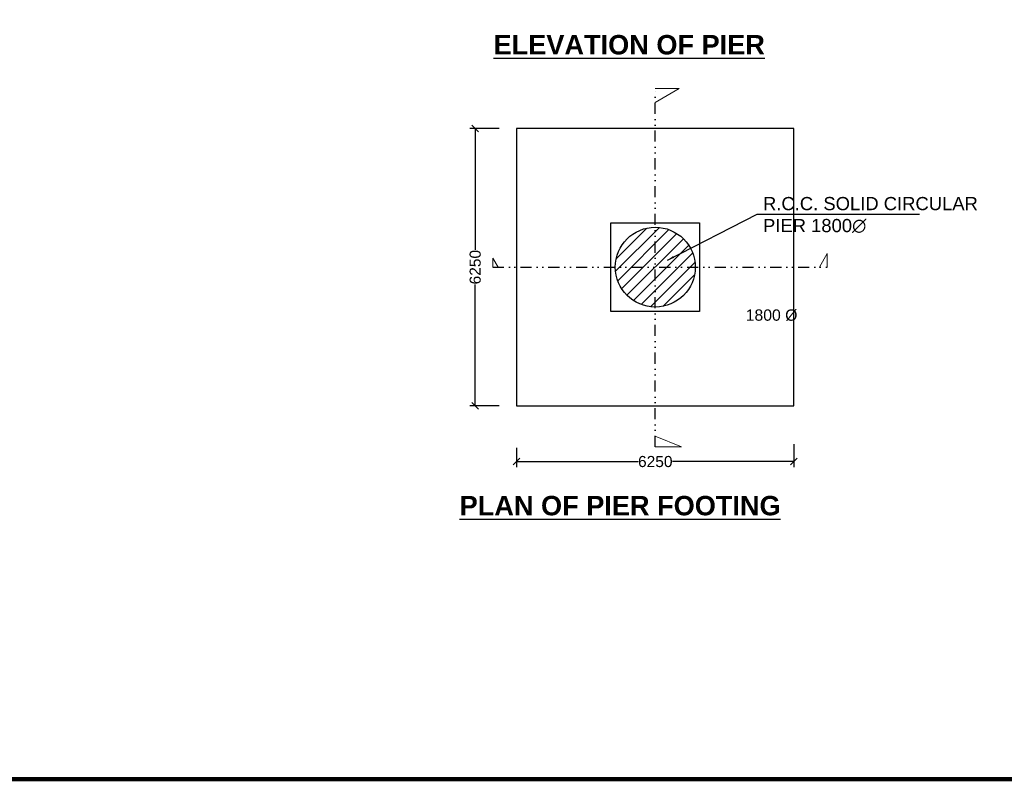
# Model space of a CAD drawing. Header units: millimetres. Extents: x 1237281 to 4354823, y 14417 to 141286.
# Tile 4 of 20: x 4127826 to 4172188, y 14417 to 48723. Entities that reach past the tile are written whole.
import ezdxf

# ---------------------------------------------------------------- set-up
doc = ezdxf.new("R2010")
doc.units = ezdxf.units.MM
doc.header["$LTSCALE"] = 1000
doc.header["$MEASUREMENT"] = 0
doc.header["$PDSIZE"] = -2
doc.linetypes.add('DIVIDE', pattern=[1.25, 0.5, -0.25, 0, -0.25, 0, -0.25])
doc.layers.add('dim', color=1, linetype='Continuous')
doc.layers.add('text', color=7, linetype='Continuous')
doc.layers.add('TITLE', color=7, linetype='Continuous', lineweight=18)
doc.styles.add('ROMANS', font='arial.ttf')
doc.styles.get("Standard").update_dxf_attribs({"font": 'arial.ttf', "height": 500})
doc.dimstyles.new('SANJAY', dxfattribs={"dimscale": 2.755, "dimtxt": 20000000001.9985, "dimasz": 42.0275, "dimexe": 15.388, "dimexo": 15.5775, "dimgap": 1.7375, "dimtad": 0, "dimtih": 1, "dimtoh": 1, "dimdec": 0, "dimzin": 0, "dimdsep": 46, "dimtxsty": 'Standard', "dimcen": 4000, "dimclrd": 3, "dimclre": 6, "dimclrt": 1, "dimadec": 0, "dimazin": 0, "dimtfac": 1, "dimtdec": 0, "dimtofl": 0, "dimtmove": 0, "dimatfit": 3, "dimfxl": 1, "dimtolj": 1, "dimtzin": 0, "dimarcsym": 0})

# ---------------------------------------------------------------- blocks, each defined once
blk = doc.blocks.new('_Oblique')
at = {"color": 0, "linetype": 'ByBlock', "lineweight": -2}
blk.add_line((-0.5, -0.5), (0.5, 0.5), dxfattribs=at)
blk = doc.blocks.new('*D89')
at = {"layer": 'Defpoints', "color": 0, "transparency": 16777216}
for p in [(4148350, 43826), (4149683, 43826), (4149683, 31326)]:
    blk.add_point(p, dxfattribs=at)
at = {"layer": 'text', "lineweight": -2, "transparency": 16777216}
for p, q in [((4149433, 43826), (4148100, 43826)), ((4148350, 43826), (4148350, 38353)), ((4148350, 31326), (4148350, 36799)), ((4149433, 31326), (4148100, 31326))]:
    blk.add_line(p, q, dxfattribs=at)
at = {"layer": 'text', "lineweight": -2, "transparency": 16777216, "xscale": 300, "yscale": 300, "zscale": 300}
for p, rotation in [((4148350, 43826), 90), ((4148350, 31326), 270)]:
    blk.add_blockref('_Oblique', p, dxfattribs=dict(at, rotation=rotation))
at = {"layer": 'text', "transparency": 16777216, "insert": (4148350, 37576), "char_height": 500, "attachment_point": 5, "rotation": 90}
blk.add_mtext('\\A1;6250', dxfattribs=at)
blk = doc.blocks.new('*D90')
at = {"layer": 'Defpoints', "color": 0, "transparency": 16777216}
for p in [(4162712, 29859), (4150212, 29685), (4162712, 28818)]:
    blk.add_point(p, dxfattribs=at)
at = {"layer": 'text', "lineweight": -2, "transparency": 16777216}
for p, q in [((4150212, 29435), (4150212, 28568)), ((4162712, 29609), (4162712, 28568)), ((4150212, 28818), (4155685, 28818)), ((4162712, 28818), (4157239, 28818))]:
    blk.add_line(p, q, dxfattribs=at)
at = {"layer": 'text', "lineweight": -2, "transparency": 16777216, "xscale": 300, "yscale": 300, "zscale": 300, "rotation": 180}
blk.add_blockref('_Oblique', (4150212, 28818), dxfattribs=at)
at = {"layer": 'text', "lineweight": -2, "transparency": 16777216, "xscale": 300, "yscale": 300, "zscale": 300}
blk.add_blockref('_Oblique', (4162712, 28818), dxfattribs=at)
at = {"layer": 'text', "transparency": 16777216, "insert": (4156462, 28818), "char_height": 500, "attachment_point": 5}
blk.add_mtext('\\A1;6250', dxfattribs=at)

msp = doc.modelspace()

# ---------------------------------------------------------------- hatches: boundary and pattern name
at = {"layer": 'text'}
h = msp.add_hatch(dxfattribs=at)
h.set_pattern_fill('ANSI31', color=4, scale=3000, style=0)
h.set_pattern_definition([(45, (3987930, 557955.8), (-265.16504, 265.16504), [])])
h.paths.add_polyline_path([(4156461.8, 37576.1), (4158261.8, 37576.1, 0.4142136), (4156461.8, 39376.1), (4156461.8, 37576.1)])
h.paths.add_polyline_path([(4156461.8, 37576.1), (4156461.8, 39376.1, 0.4142136), (4154661.8, 37576.1), (4156461.8, 37576.1)])
h.paths.add_polyline_path([(4156461.8, 37576.1), (4154661.8, 37576.1, 0.4142136), (4156461.8, 35776.1), (4156461.8, 37576.1)])
h.paths.add_polyline_path([(4156461.8, 37576.1), (4156461.8, 35776.1, 0.4142136), (4158261.8, 37576.1), (4156461.8, 37576.1)])

# ---------------------------------------------------------------- linework, layer by layer
at = {"lineweight": 60, "const_width": 200}
msp.add_lwpolyline([(4354723.5, 14517.2), (4049102.3, 14517.2), (4049102.3, 126078.8), (4354723.5, 126078.8)], close=True, dxfattribs=at)
at = {"layer": 'dim', "color": 0, "linetype": 'ByBlock'}
for p, q in [((4162711.8, 43826.1), (4150211.8, 43826.1)), ((4150211.8, 43826.1), (4150211.8, 31326.1)), ((4162711.8, 31326.1), (4162711.8, 43826.1)), ((4150211.8, 31326.1), (4156461.8, 31326.1)), ((4156461.8, 31326.1), (4156461.8, 31326.1)), ((4156461.8, 31326.1), (4162711.8, 31326.1))]:
    msp.add_line(p, q, dxfattribs=at)
at = {"layer": 'text', "linetype": 'DIVIDE'}
for points in [[(4156461.8, 29476.8), (4156461.8, 45623.1)], [(4149141.7, 37576.1), (4164211.8, 37576.1)]]:
    msp.add_lwpolyline(points, dxfattribs=at)
at = {"layer": 'text'}
msp.add_lwpolyline([(4154461.8, 39576.1), (4158461.8, 39576.1), (4158461.8, 35576.1), (4154461.8, 35576.1), (4154461.8, 39576.1)], dxfattribs=at)
msp.add_circle((4156461.8, 37576.1), 1800, dxfattribs=at)
at = {"layer": 'TITLE', "color": 0, "linetype": 'ByBlock'}
for p, q in [((4156461.8, 45623.1), (4157537.4, 45623.1)), ((4157537.4, 45623.1), (4156461.8, 44990.5)), ((4154461.8, 37576.1), (4154461.8, 39576.1)), ((4164211.8, 38184.5), (4163865.5, 37576.1)), ((4164211.8, 37576.1), (4164211.8, 38184.5)), ((4149141.7, 37576.1), (4149141.7, 37977.9)), ((4149141.7, 37977.9), (4149384.7, 37576.1)), ((4154461.8, 37576.1), (4154461.8, 35576.1)), ((4157646.4, 29476.8), (4156461.8, 29965.4)), ((4156461.8, 29476.8), (4157646.4, 29476.8))]:
    msp.add_line(p, q, dxfattribs=at)

# ---------------------------------------------------------------- texts
at = {"insert": (4161315.4, 40737), "char_height": 594, "width": 24549.256, "attachment_point": 1, "style": 'ROMANS'}
msp.add_mtext('R.C.C. SOLID CIRCULAR\\PPIER 1800∅ ', dxfattribs=at)
at = {"layer": 'text', "attachment_point": 1}
for s, insert, char_height, width in [('{\\fArial|b1|i0|c0|p34;\\H1.75x;\\LELEVATION OF PIER}', (4149176.5, 48034), 500, 30953.308), ('1800 %%C', (4160535.7, 35672.2), 508.87, 7269.516), ('{\\fArial|b1|i0|c0|p34;\\H1.75x;\\LPLAN OF PIER FOOTING}', (4147647.2, 27272.6), 500, 30953.308)]:
    msp.add_mtext(s, dxfattribs=dict(at, insert=insert, char_height=char_height, width=width))

# ---------------------------------------------------------------- dimensions: what is measured, and where the dimension line sits
at = {"layer": 'text'}
dim = msp.add_linear_dim(base=(4148350.1, 43826.1), p1=(4149683, 31326.1), p2=(4149683, 43826.1), angle=90, dimstyle='SANJAY', override={"dimscale": 1, "dimtxt": 500, "dimasz": 300, "dimexe": 250, "dimexo": 250, "dimgap": 30, "dimtih": 0, "dimtoh": 0, "dimlfac": 0.5, "dimblk": 'Oblique', "dimcen": -1000, "dimclrd": 256, "dimclre": 256, "dimclrt": 256}, dxfattribs=at)
dim.commit()
dim.dimension.update_dxf_attribs({"geometry": '*D89', "text_midpoint": (4148350.1, 37576.1)})
dim = msp.add_linear_dim(base=(4162711.8, 28817.8), p1=(4150211.8, 29685.3), p2=(4162711.8, 29858.8), dimstyle='SANJAY', override={"dimscale": 1, "dimtxt": 500, "dimasz": 300, "dimexe": 250, "dimexo": 250, "dimgap": 30, "dimtih": 0, "dimtoh": 0, "dimlfac": 0.5, "dimblk": 'Oblique', "dimcen": -1000, "dimclrd": 256, "dimclre": 256, "dimclrt": 256}, dxfattribs=at)
dim.commit()
dim.dimension.update_dxf_attribs({"geometry": '*D90', "text_midpoint": (4156461.8, 28817.8)})

# ---------------------------------------------------------------- leaders
msp.add_leader([(4157016.6, 37895.7), (4161049.9, 39965.4), (4168364.4, 39965.4)], dimstyle='SANJAY', override={"dimscale": 1, "dimtxt": 500, "dimasz": 300, "dimexe": 250, "dimexo": 250, "dimgap": 30, "dimtih": 0, "dimtoh": 0, "dimlfac": 0.5, "dimcen": -1000, "dimclrd": 7, "dimclre": 0, "dimclrt": 256})

doc.saveas('drawing.dxf')
